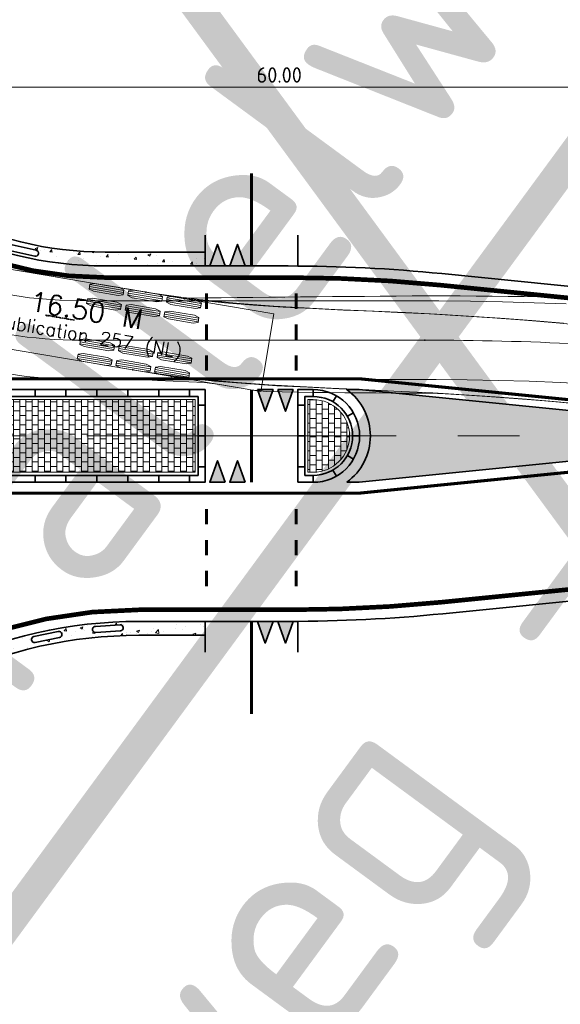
# Model space of a CAD drawing. Header units: metres. Extents: x -699 to 2316, y -1199 to 781.
# Tile 85 of 256: x 1028 to 1046, y -610 to -578. Entities that reach past the tile are written whole.
import ezdxf
from ezdxf.enums import TextEntityAlignment as Align

# ---------------------------------------------------------------- set-up
doc = ezdxf.new("R2010")
doc.units = ezdxf.units.M
doc.header["$PDMODE"] = 1
doc.linetypes.add('AM-AS', pattern=[16, 10, -2, 2, -2])
doc.linetypes.add('VH-RWSBAND', pattern=[24, 10, -2, 2, -2, 2, -2, 2, -2])
for name, color, linetype, lineweight in [('B-WE-AM-AS-G', 10, 'AM-AS', 18), ('N-WE-VH-KANTOPSLUITING_TROTTOIRBAND_RWS-G', 210, 'VH-RWSBAND', 35), ('N-WE-VH-KANTVERHARDING-G', 210, 'Continuous', 35), ('N-WE-VH-STOOTBAND-G', 7, 'Continuous', 35), ('N-WE-VH-VERHARDING_ASFALT_CONSTRUCTIE-A', 252, 'Continuous', 18), ('N-WE-VH-VERHARDING_BETON-G', 252, 'Continuous', 35), ('N-WE-VH-VERHARDING_BETONSTRAATSTEEN-A', 252, 'Continuous', 18), ('N-WE-VW-MARKERING_DWARS_DRIEHOEK_5070-G', 7, 'VW-HAAIETAND70-L-N', 35), ('N-WE-VW-MARKERING_LANGS_STREEP_DOORGETROKKEN_010-G', 7, 'Continuous', 13), ('N-WE-VW-MARKERING_LANGS_STREEP_DOORGETROKKEN_015-G', 7, 'Continuous', 13), ('N-WE-VW-MARKERING_PUNTSTUK-G', 7, 'Continuous', 35), ('X-XX-RC-RIJLIJN', 2, 'Continuous', 5)]:
    doc.layers.add(name, color=color, linetype=linetype, lineweight=lineweight)
doc.layers.add('X-XX-AL-TEKENBLAD_HULPLIJN-G', color=4, linetype='Continuous', lineweight=18, plot=False)
doc.styles.add('NLCS-ISO', font='NLCS-ISO.ttf')
doc.styles.add('NLCS-ISO Standaard', font='NLCS-ISO.ttf')
doc.styles.add('TSText', font='txt.shx')
doc.linetypes.add('VW-HAAIETAND70-L-N', pattern='A,0,-0.5,[149,NLCS.SHX,S=1,R=0,X=-0.625,Y=0],-0.5', length=1)
doc.dimstyles.new('NLCS-M200-T25-Pijl', dxfattribs={"dimtxt": 0.5, "dimasz": 0.375, "dimexe": 0.4, "dimexo": 0.4, "dimgap": 0.14, "dimtad": 1, "dimlfac": -1, "dimzin": 0, "dimdsep": 46, "dimtxsty": 'NLCS-ISO Standaard', "dimblk": 'Pijl', "dimblk1": 'Pijl', "dimblk2": 'Pijl', "dimcen": 2.5, "dimdle": 2, "dimclrd": 256, "dimclre": 256, "dimclrt": 256, "dimadec": 0, "dimazin": 0, "dimtfac": 1, "dimtofl": 0, "dimtmove": 0, "dimatfit": 3, "dimldrblk": 'Pijl', "dimfxl": 1, "dimtolj": 1, "dimtzin": 0, "dimlwd": 18, "dimlwe": 18, "dimarcsym": 0})
pattern_1 = [(230.0000000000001, (-417.2106068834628, -584.3071553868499), (-0.9109233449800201, 0.07969542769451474), [0.09525, -1.04775]), (175.0000000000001, (-417.2106068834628, -584.3071553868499), (0.1762171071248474, -0.9552842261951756), [0.0762, -0.83820292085]), (280.4514447, (-417.2865169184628, -584.3005141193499), (-0.7347062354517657, -0.875588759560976), [0.08095004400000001, -0.890451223]), (226.1842000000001, (-417.2106068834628, -584.5611553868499), (-1.35539520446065, 0.2102116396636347), [0.142875, -1.571625]), (276.6355576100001, (-417.3235563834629, -584.5436378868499), (-1.187020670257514, -1.237130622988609), [0.1214251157, -1.3356780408]), (171.1841511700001, (-417.2106068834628, -584.5611553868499), (-1.187020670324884, -1.237130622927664), [0.11429983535, -1.2572986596]), (201, (-417.3376068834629, -584.4976553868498), (-0.7580719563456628, 0.5113259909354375), [0.09525, -1.04775]), (146, (-417.3376068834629, -584.4976553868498), (-0.3090101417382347, -0.9209398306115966), [0.0762, -0.8382]), (251.4514450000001, (-417.4007795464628, -584.4550448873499), (-1.067082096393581, -0.409613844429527), [0.08095004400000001, -0.8904496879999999]), (217.5000000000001, (-417.2106068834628, -584.3071553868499), (-0.01544301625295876, -0.4227751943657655), [0, -0.82804, 0, -0.8509000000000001, 0, -0.8413750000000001]), (187.5, (-417.2106068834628, -584.3071553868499), (-0.3340983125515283, -0.5009028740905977), [0, -0.48514, 0, -0.80899, 0, -0.320675]), (147.5, (-416.9273968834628, -584.3071553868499), (-0.677952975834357, 0.0286437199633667), [0, -0.3174999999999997, 0, -0.9905999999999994, 0, -1.314449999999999]), (137.5, (-416.8003968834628, -584.3071553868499), (-0.7406459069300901, -0.1271324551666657), [0, -0.41275, 0, -0.65786, 0, -0.93345])]
pattern_2 = [(0, (5.684341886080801e-14, 214.832890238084), (0.2, 0.15), [0.2, -0.2]), (90, (5.684341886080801e-14, 214.832890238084), (-0.2, 1.224606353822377e-17), [])]
pattern_3 = [(0, (-417.2106068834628, -584.3071553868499), (0.2, 0.15), [0.2, -0.2]), (90, (-417.2106068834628, -584.3071553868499), (-0.2, 1.224646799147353e-17), [])]

# ---------------------------------------------------------------- blocks, each defined once
blk = doc.blocks.new('NLCS_Haai70')
at = {"linetype": 'Continuous'}
blk.add_hatch(color=256, dxfattribs=at).paths.add_polyline_path([(-0.25, 0), (0.2499999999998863, 2.273736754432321e-13), (2.842170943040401e-14, -0.7000000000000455)])
blk.add_lwpolyline([(-0.25, 0), (0.2499999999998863, 2.273736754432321e-13), (2.842170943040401e-14, -0.7000000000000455)], close=True, dxfattribs=at)
blk = doc.blocks.new('NLCS_Rotondepoot_7.3_R18_2fo')
at = {"layer": 'N-WE-VH-VERHARDING_ASFALT_CONSTRUCTIE-A'}
h = blk.add_hatch(dxfattribs=at)
h.set_pattern_fill('AR-CONC', color=256, scale=0.005, angle=180, style=0)
h.set_pattern_definition(pattern_1)
edge = h.paths.add_edge_path()
edge.add_arc((1.138005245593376e-10, -1.101625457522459e-10), 18.00000000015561, 135.0000000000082, 140.4788036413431, ccw=False)
edge.add_line((-12.72792206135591, 12.72792206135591), (-13.04612011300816, 13.0461201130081))
edge.add_arc((-1.135163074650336e-10, -9.163159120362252e-11), 18.45000000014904, 134.9999999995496, 140.4788036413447)
edge.add_arc((-25.45584412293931, 21.00000000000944), 14.55000000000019, 270, 320.4788036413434, ccw=False)
edge.add_line((-25.45584412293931, 6.450000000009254), (-27.60000000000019, 6.450000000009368))
edge.add_line((-27.60000000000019, 6.450000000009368), (-27.60000000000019, 5.999999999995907))
edge.add_line((-27.60000000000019, 5.999999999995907), (-25.45584412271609, 5.999999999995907))
edge.add_arc((-25.45584412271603, 20.99999999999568), 14.99999999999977, 269.9999999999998, 320.478803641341)
edge = h.paths.add_edge_path(flags=16)
edge.add_line((-24.86244373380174, 6.30653628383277), (-24.06426918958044, 6.360549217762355))
edge.add_arc((-24.05751757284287, 6.260777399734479), 0.1000000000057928, -86.12866354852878, 93.87133645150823, ccw=False)
edge.add_line((-24.05076595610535, 6.16100558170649), (-24.84894050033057, 6.106992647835))
edge.add_arc((-24.85569211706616, 6.206764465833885), 0.09999999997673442, 93.87133645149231, 273.87133645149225, ccw=False)
edge = h.paths.add_edge_path(flags=16)
edge.add_line((-22.88828831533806, 6.520440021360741), (-22.10466747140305, 6.681493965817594))
edge.add_arc((-22.08453572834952, 6.583541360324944), 0.1000000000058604, -78.38599064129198, 101.614009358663, ccw=False)
edge.add_line((-22.06440398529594, 6.485588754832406), (-22.84802482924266, 6.32453481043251))
edge.add_arc((-22.86815657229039, 6.422487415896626), 0.09999999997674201, 101.61400935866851, 281.61400935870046, ccw=False)
edge = h.paths.add_edge_path(flags=16)
edge.add_line((-20.96094901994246, 6.998360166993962), (-20.20617020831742, 7.263518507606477))
edge.add_arc((-20.17302541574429, 7.169171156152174), 0.1000000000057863, -70.6433177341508, 109.35668226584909, ccw=False)
edge.add_line((-20.13988062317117, 7.074823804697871), (-20.89465943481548, 6.809665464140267))
edge.add_arc((-20.927804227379, 6.904012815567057), 0.09999999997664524, 109.3566822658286, 289.35668226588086, ccw=False)
edge = h.paths.add_edge_path(flags=16)
edge.add_line((-19.11556843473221, 7.731582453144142), (-18.4033940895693, 8.096010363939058))
edge.add_arc((-18.35784060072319, 8.006988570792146), 0.1000000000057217, -62.90064482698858, 117.09935517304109, ccw=False)
edge.add_line((-18.31228711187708, 7.91796677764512), (-19.02446145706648, 7.553538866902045))
edge.add_arc((-19.07001494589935, 7.642560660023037), 0.09999999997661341, 117.0993551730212, 297.099355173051, ccw=False)
edge = h.paths.add_edge_path(flags=16)
edge.add_line((-17.38579473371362, 8.706737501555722), (-16.72921045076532, 9.163790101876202))
edge.add_arc((-16.67207887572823, 9.081717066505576), 0.1000000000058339, -55.15797191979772, 124.8420280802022, ccw=False)
edge.add_line((-16.61494730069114, 8.999644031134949), (-17.27153158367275, 8.542591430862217))
edge.add_arc((-17.32866315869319, 8.62466446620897), 0.09999999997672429, 124.84202808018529, 304.8420280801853, ccw=False)
h = blk.add_hatch(dxfattribs=at)
h.set_pattern_fill('AR-CONC', color=256, scale=0.005, angle=180, style=0)
h.set_pattern_definition(pattern_1)
edge = h.paths.add_edge_path()
edge.add_line((-24.36698586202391, -5.500000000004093), (-27.60000000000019, -5.500000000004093))
edge.add_line((-27.60000000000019, -5.500000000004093), (-27.60000000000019, -5.950000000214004))
edge.add_line((-27.60000000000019, -5.950000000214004), (-24.36698586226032, -5.950000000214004))
edge.add_arc((-24.36698586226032, -17.50000000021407), 11.55000000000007, 35.68533471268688, 90, ccw=False)
edge.add_arc((-1.19030119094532e-10, -1.069793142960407e-10), 18.45000000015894, 215.685334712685, 225.0000000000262)
edge.add_line((-13.04612011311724, -13.04612011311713), (-12.72792206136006, -12.72792206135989))
edge.add_arc((1.134594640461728e-10, 1.016360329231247e-10), 18.00000000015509, 215.6853347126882, 224.999999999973, ccw=False)
edge.add_arc((-24.36698586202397, -17.50000000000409), 12, 35.68533471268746, 89.99999999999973)
edge = h.paths.add_edge_path(flags=16)
edge.add_line((-22.09031901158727, -5.812964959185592), (-21.31066153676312, -5.992225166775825))
edge.add_arc((-21.33306906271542, -6.089682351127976), 0.1000000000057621, -102.94850606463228, 77.05149393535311, ccw=False)
edge.add_line((-21.35547658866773, -6.187139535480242), (-22.13513406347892, -6.007879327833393))
edge.add_arc((-22.11272653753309, -5.91042214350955), 0.09999999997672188, 77.05149393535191, 257.0514939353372, ccw=False)
edge = h.paths.add_edge_path(flags=16)
edge.add_line((-20.15155924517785, -6.364463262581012), (-19.41331156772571, -6.67266833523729))
edge.add_arc((-19.45183720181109, -6.764949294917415), 0.1000000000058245, -112.6596551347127, 67.3403448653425, ccw=False)
edge.add_line((-19.49036283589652, -6.857230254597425), (-20.2286105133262, -6.549025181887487))
edge.add_arc((-20.19008487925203, -6.456744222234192), 0.09999999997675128, 67.34034486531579, 247.3403448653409, ccw=False)
edge = h.paths.add_edge_path(flags=16)
edge.add_line((-18.33360800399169, -7.235091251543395), (-17.65792732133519, -7.66340844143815))
edge.add_arc((-17.71146697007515, -7.747868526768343), 0.1000000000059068, -122.3708042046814, 57.629195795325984, ccw=False)
edge.add_line((-17.76500661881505, -7.832328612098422), (-18.44068730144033, -7.40401142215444))
edge.add_arc((-18.38714765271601, -7.319551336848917), 0.09999999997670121, 57.6291957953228, 237.6291957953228, ccw=False)
edge = h.paths.add_edge_path(flags=16)
edge.add_line((-16.68856535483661, -8.399897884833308), (-16.09481577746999, -8.936052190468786))
edge.add_arc((-16.16183506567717, -9.010270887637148), 0.1000000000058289, -132.0819532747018, 47.91804672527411, ccw=False)
edge.add_line((-16.22885435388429, -9.08448958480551), (-16.82260393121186, -8.548335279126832))
edge.add_arc((-16.75558464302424, -8.47411658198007), 0.09999999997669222, 47.918046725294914, 227.9180467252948, ccw=False)
at = {"layer": 'N-WE-VH-VERHARDING_BETONSTRAATSTEEN-A'}
h = blk.add_hatch(dxfattribs=at)
h.set_pattern_fill('VB-KLINKERVERHARDING', color=256, scale=0.2, style=0, pattern_type=2)
h.set_pattern_definition(pattern_2)
edge = h.paths.add_edge_path()
edge.add_line((-30.9249999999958, 1.175000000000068), (-31.09999999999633, 1.175000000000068))
edge.add_arc((-31.09999999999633, 5.684341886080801e-14), 1.175000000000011, 90, 270)
edge.add_line((-31.09999999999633, -1.174999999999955), (-30.9249999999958, -1.174999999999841))
edge.add_line((-30.9249999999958, -1.174999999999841), (-30.9249999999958, 1.175000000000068))
h = blk.add_hatch(dxfattribs=at)
h.set_pattern_fill('VB-KLINKERVERHARDING', color=256, scale=0.2, style=0, pattern_type=2)
h.set_pattern_definition(pattern_2)
edge = h.paths.add_edge_path()
edge.add_line((-30.9249999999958, 1.175000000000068), (-31.09999999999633, 1.175000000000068))
edge.add_arc((-31.09999999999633, 5.684341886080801e-14), 1.175000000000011, 90, 270)
edge.add_line((-31.09999999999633, -1.174999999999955), (-30.9249999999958, -1.174999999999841))
edge.add_line((-30.9249999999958, -1.174999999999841), (-30.9249999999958, 1.175000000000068))
h = blk.add_hatch(dxfattribs=at)
h.set_pattern_fill('VB-KLINKERVERHARDING', color=256, scale=0.2, style=0, pattern_type=2)
h.set_pattern_definition(pattern_3)
edge = h.paths.add_edge_path()
edge.add_line((-27.27499999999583, 1.174999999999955), (-27.2749999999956, -1.174999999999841))
edge.add_line((-27.2749999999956, -1.174999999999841), (-20.09999999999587, -1.174999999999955))
edge.add_arc((-20.09999999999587, 1.13686837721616e-13), 1.175000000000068, 270, 450)
edge.add_line((-20.09999999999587, 1.175000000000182), (-27.27499999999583, 1.174999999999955))
h = blk.add_hatch(dxfattribs=at)
h.set_pattern_fill('VB-KLINKERVERHARDING', color=256, scale=0.2, style=0, pattern_type=2)
h.set_pattern_definition(pattern_3)
edge = h.paths.add_edge_path()
edge.add_line((-27.27499999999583, 1.174999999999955), (-27.2749999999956, -1.174999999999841))
edge.add_line((-27.2749999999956, -1.174999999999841), (-20.09999999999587, -1.174999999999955))
edge.add_arc((-20.09999999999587, 1.13686837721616e-13), 1.175000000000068, 270, 450)
edge.add_line((-20.09999999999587, 1.175000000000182), (-27.27499999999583, 1.174999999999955))
at = {"layer": 'N-WE-VW-MARKERING_PUNTSTUK-G'}
h = blk.add_hatch(color=256, dxfattribs=at)
edge = h.paths.add_edge_path()
edge.add_line((-32.18282039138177, 1.500000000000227), (-32.58254353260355, 1.500000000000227))
edge.add_line((-32.58254353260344, 1.500000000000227), (-47.58254353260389, 0))
edge.add_line((-47.58254353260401, 0), (-32.58254353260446, -1.499999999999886))
edge.add_line((-32.58254353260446, -1.5), (-32.18282039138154, -1.5))
edge.add_arc((-31.09999999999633, 2.273736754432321e-13), 1.849999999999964, 125.8247743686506, 234.1752256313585, ccw=False)
at = {"layer": 'B-WE-AM-AS-G'}
blk.add_lwpolyline([(-97.77888202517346, 0), (0, 0)], dxfattribs=at)
at = {"layer": 'N-WE-VH-KANTOPSLUITING_TROTTOIRBAND_RWS-G'}
for p, q in [((-31.10000000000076, 1.274999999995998), (-31.10000000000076, 1.499999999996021)), ((-27.10000000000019, 1.274999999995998), (-27.10000000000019, 1.499999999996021)), ((-26.10000000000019, 1.274999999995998), (-26.10000000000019, 1.499999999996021)), ((-25.10000000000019, 1.274999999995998), (-25.10000000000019, 1.499999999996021)), ((-24.10000000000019, 1.274999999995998), (-24.10000000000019, 1.499999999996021)), ((-23.10000000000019, 1.274999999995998), (-23.10000000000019, 1.499999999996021)), ((-22.10000000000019, 1.274999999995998), (-22.10000000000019, 1.499999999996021)), ((-30.60000000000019, 0.999999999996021), (-30.82500000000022, 0.999999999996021)), ((-27.60000000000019, 0.999999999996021), (-27.37500000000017, 0.999999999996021)), ((-30.60000000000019, -4.206412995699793e-12), (-30.82500000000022, -4.206412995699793e-12)), ((-27.60000000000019, -4.206412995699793e-12), (-27.37500000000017, -4.206412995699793e-12)), ((-30.60000000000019, -1.000000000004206), (-30.82500000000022, -1.000000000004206)), ((-27.60000000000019, -1.000000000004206), (-27.37500000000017, -1.000000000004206)), ((-31.10000000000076, -1.500000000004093), (-31.10000000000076, -1.27500000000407)), ((-27.10000000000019, -1.500000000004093), (-27.10000000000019, -1.27500000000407)), ((-26.10000000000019, -1.500000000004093), (-26.10000000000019, -1.27500000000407)), ((-25.10000000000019, -1.500000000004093), (-25.10000000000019, -1.27500000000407)), ((-24.10000000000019, -1.500000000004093), (-24.10000000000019, -1.27500000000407)), ((-23.10000000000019, -1.500000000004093), (-23.10000000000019, -1.27500000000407)), ((-22.10000000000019, -1.500000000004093), (-22.10000000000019, -1.27500000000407))]:
    blk.add_line(p, q, dxfattribs=at)
at = {"layer": 'N-WE-VH-KANTVERHARDING-G'}
for points in [[(-12.72792206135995, 12.72792206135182, 0.02391034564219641), (-13.88500588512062, 11.45454545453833, -0.2238875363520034), (-25.45584412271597, 5.999999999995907), (-30.31320277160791, 5.999999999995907, 0.02492232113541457), (-35.28838872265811, 5.751859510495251), (-46.38136424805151, 4.642561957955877, -0.02492232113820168), (-66.28210805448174, 3.649999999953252), (-97.7788820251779, 3.65000000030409)], [(-12.72792206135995, -12.72792206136, -0.04066528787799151), (-14.62019151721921, -10.49999999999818, 0.2415313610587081), (-24.3669858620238, -5.500000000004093), (-30.2882649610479, -5.500000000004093, -0.02492232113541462), (-35.26345091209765, -5.25185951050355), (-41.35642643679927, -4.642561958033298, 0.02492232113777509), (-61.25717024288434, -3.650000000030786), (-97.7788820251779, -3.650000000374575)]]:
    blk.add_lwpolyline(points, format="xyb", dxfattribs=at)
for points in [[(-30.60000000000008, 5.999999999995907), (-30.60000000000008, 6.999999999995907)], [(-27.60000000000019, 5.999999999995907), (-27.60000000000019, 6.999999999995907)], [(-30.60000000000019, -5.500000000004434), (-30.60000000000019, -6.500000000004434)], [(-27.60000000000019, -5.500000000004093), (-27.60000000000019, -6.500000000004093)]]:
    blk.add_lwpolyline(points, dxfattribs=at)
for points in [[(-30.60000000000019, 1.499999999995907), (-31.10000000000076, 1.499999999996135, 0.9999999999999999), (-31.10000000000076, -1.500000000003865), (-30.60000000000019, -1.500000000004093)], [(-30.82500000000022, 1.274999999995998), (-31.10000000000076, 1.274999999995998, 1), (-31.10000000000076, -1.275000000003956), (-30.82500000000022, -1.275000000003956)], [(-20.10000000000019, -1.500000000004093, 0.9999999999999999), (-20.10000000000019, 1.499999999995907), (-27.60000000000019, 1.499999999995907), (-27.60000000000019, -1.500000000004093)], [(-27.37500000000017, 1.274999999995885), (-27.37500000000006, -1.275000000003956), (-20.10000000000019, -1.27500000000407, 0.9999999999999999), (-20.10000000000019, 1.274999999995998)]]:
    blk.add_lwpolyline(points, format="xyb", close=True, dxfattribs=at)
at = {"layer": 'N-WE-VH-KANTVERHARDING-G', "flags": 128}
for points in [[(-31.73692176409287, 1.104516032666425), (-31.84931972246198, 1.299430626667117)], [(-31.10000000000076, 1.274999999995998), (-31.10000000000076, 1.499999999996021)], [(-27.10000000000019, 1.274999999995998), (-27.10000000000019, 1.499999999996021)], [(-26.10000000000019, 1.274999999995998), (-26.10000000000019, 1.499999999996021)], [(-25.10000000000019, 1.274999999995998), (-25.10000000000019, 1.499999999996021)], [(-24.10000000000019, 1.274999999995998), (-24.10000000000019, 1.499999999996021)], [(-23.10000000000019, 1.274999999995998), (-23.10000000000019, 1.499999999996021)], [(-22.10000000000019, 1.274999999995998), (-22.10000000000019, 1.499999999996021)], [(-30.60000000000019, 0.999999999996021), (-30.82500000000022, 0.999999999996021)], [(-27.60000000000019, 0.999999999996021), (-27.37500000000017, 0.999999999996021)], [(-32.20451603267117, 0.6369217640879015), (-32.39943062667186, 0.7493197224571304)], [(-32.37500000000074, -4.092726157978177e-12), (-32.60000000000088, -4.092726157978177e-12)], [(-30.60000000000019, -4.206412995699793e-12), (-30.82500000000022, -4.206412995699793e-12)], [(-27.60000000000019, -4.206412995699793e-12), (-27.37500000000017, -4.206412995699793e-12)], [(-32.20451603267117, -0.6369217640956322), (-32.39943062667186, -0.7493197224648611)], [(-31.73692176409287, -1.104516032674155), (-31.84931972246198, -1.299430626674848)], [(-30.60000000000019, -1.000000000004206), (-30.82500000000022, -1.000000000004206)], [(-27.60000000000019, -1.000000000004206), (-27.37500000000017, -1.000000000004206)], [(-31.10000000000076, -1.500000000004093), (-31.10000000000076, -1.27500000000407)], [(-27.10000000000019, -1.500000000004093), (-27.10000000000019, -1.27500000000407)], [(-26.10000000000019, -1.500000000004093), (-26.10000000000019, -1.27500000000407)], [(-25.10000000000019, -1.500000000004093), (-25.10000000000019, -1.27500000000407)], [(-24.10000000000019, -1.500000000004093), (-24.10000000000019, -1.27500000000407)], [(-23.10000000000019, -1.500000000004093), (-23.10000000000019, -1.27500000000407)], [(-22.10000000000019, -1.500000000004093), (-22.10000000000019, -1.27500000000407)]]:
    blk.add_lwpolyline(points, dxfattribs=at)
at = {"layer": 'N-WE-VH-STOOTBAND-G', "flags": 128}
for points in [[(-22.88828831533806, 6.520440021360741), (-22.10466747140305, 6.681493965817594, -1), (-22.06440398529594, 6.485588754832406), (-22.84802482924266, 6.32453481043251, -1)], [(-24.86244373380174, 6.30653628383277), (-24.06426918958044, 6.360549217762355, -1), (-24.05076595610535, 6.16100558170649), (-24.84894050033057, 6.106992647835, -1)], [(-22.09031901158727, -5.812964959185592), (-21.31066153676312, -5.992225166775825, -1), (-21.35547658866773, -6.187139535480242), (-22.13513406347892, -6.007879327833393, -1)]]:
    blk.add_lwpolyline(points, format="xyb", close=True, dxfattribs=at)
at = {"layer": 'N-WE-VH-VERHARDING_BETON-G'}
blk.add_line((-25.45584412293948, 6.450000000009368), (-27.60000000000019, 6.450000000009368), dxfattribs=at)
for points in [[(-25.45584412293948, 6.450000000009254, 0.2238875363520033), (-14.23213103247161, 11.74090909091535, -0.02391034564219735), (-13.04612011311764, 13.04612011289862)], [(-13.04612011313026, -13.04612011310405, -0.04066528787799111), (-14.98569630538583, -10.76250000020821, 0.2415313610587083), (-24.36698586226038, -5.950000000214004), (-27.60000000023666, -5.950000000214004)]]:
    blk.add_lwpolyline(points, format="xyb", dxfattribs=at)
at = {"layer": 'N-WE-VH-VERHARDING_BETONSTRAATSTEEN-A'}
for points in [[(-30.9249999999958, 1.175000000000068), (-31.09999999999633, 1.175000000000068, 1), (-31.09999999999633, -1.174999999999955), (-30.9249999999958, -1.174999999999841)], [(-30.9249999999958, 1.175000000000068), (-31.09999999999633, 1.175000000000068, 1), (-31.09999999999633, -1.174999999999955), (-30.9249999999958, -1.174999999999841)], [(-27.27499999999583, 1.174999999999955), (-27.2749999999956, -1.174999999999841), (-20.09999999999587, -1.174999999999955, 1), (-20.09999999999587, 1.175000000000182)], [(-27.27499999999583, 1.174999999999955), (-27.2749999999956, -1.174999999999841), (-20.09999999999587, -1.174999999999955, 1), (-20.09999999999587, 1.175000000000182)]]:
    blk.add_lwpolyline(points, format="xyb", close=True, dxfattribs=at)
at = {"layer": 'N-WE-VW-MARKERING_LANGS_STREEP_DOORGETROKKEN_010-G', "const_width": 0.1}
for points in [[(-29.09999999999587, 9), (-29.09999999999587, 6)], [(-30.54999999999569, 4.862216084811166), (-30.54999999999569, 4.362216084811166)], [(-27.6499999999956, 4.86221608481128), (-27.6499999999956, 4.36221608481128)], [(-30.54999999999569, 3.862216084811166), (-30.54999999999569, 3.362216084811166)], [(-27.6499999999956, 3.86221608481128), (-27.6499999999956, 3.36221608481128)], [(-30.54999999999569, 2.862216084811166), (-30.54999999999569, 2.362216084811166)], [(-27.6499999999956, 2.86221608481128), (-27.6499999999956, 2.36221608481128)], [(-29.09999999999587, 1.5), (-29.09999999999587, -1.5)], [(-49.59999999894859, -0.1500000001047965), (-32.59999999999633, -1.849999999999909)], [(-30.54999999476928, -2.112153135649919), (-30.54999999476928, -2.612153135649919)], [(-27.64999999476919, -2.112153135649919), (-27.64999999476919, -2.612153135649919)], [(-30.54999999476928, -3.112153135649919), (-30.54999999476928, -3.612153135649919)], [(-27.64999999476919, -3.112153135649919), (-27.64999999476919, -3.612153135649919)], [(-30.54999999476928, -4.112153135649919), (-30.54999999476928, -4.612153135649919)], [(-27.64999999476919, -4.112153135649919), (-27.64999999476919, -4.612153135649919)], [(-29.09999999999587, -5.5), (-29.09999999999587, -8.5)]]:
    blk.add_lwpolyline(points, dxfattribs=at)
blk.add_lwpolyline([(-32.59999999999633, -1.849999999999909), (-17.55277755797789, -1.850000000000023, -0.05255267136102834), (-17.55277755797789, 1.850000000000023), (-32.59999999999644, 1.850000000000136), (-49.59999999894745, 0.1500000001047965)], format="xyb", dxfattribs=at)
at = {"layer": 'N-WE-VW-MARKERING_LANGS_STREEP_DOORGETROKKEN_015-G', "const_width": 0.15}
for points in [[(-12.46275701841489, 12.46275701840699, 0.02391034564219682), (-13.59573492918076, 11.21590909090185, -0.223887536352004), (-25.45584412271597, 5.624999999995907), (-30.31320277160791, 5.624999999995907, 0.02492232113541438), (-35.2510748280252, 5.378720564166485), (-48.86266088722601, 4.017561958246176, -0.02492232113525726), (-68.76340469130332, 3.025000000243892), (-71.76340469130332, 3.025000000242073)], [(-12.46275701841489, -12.46275701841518, -0.04066528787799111), (-14.31560419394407, -10.28124999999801, 0.2415313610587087), (-24.3669858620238, -5.125000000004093), (-30.2882649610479, -5.125000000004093, -0.02492232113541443), (-35.22613701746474, -4.878720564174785), (-43.8377230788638, -4.017561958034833, 0.02492232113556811), (-63.73846688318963, -3.025000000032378), (-71.76340469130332, -3.025000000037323)]]:
    blk.add_lwpolyline(points, format="xyb", dxfattribs=at)
at = {"layer": 'N-WE-VW-MARKERING_PUNTSTUK-G'}
blk.add_lwpolyline([(-32.18282039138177, 1.500000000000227), (-32.58254353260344, 1.500000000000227), (-47.58254353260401, 0), (-32.58254353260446, -1.5), (-32.18282039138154, -1.5, -0.5114530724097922)], format="xyb", close=True, dxfattribs=at)
at = {"layer": 'N-WE-VW-MARKERING_DWARS_DRIEHOEK_5070-G', "rotation": 180}
for p in [(-30.1999999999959, 6.000000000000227), (-29.5499999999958, 6), (-30.1999999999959, -1.499999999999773), (-29.5499999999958, -1.5)]:
    blk.add_blockref('NLCS_Haai70', p, dxfattribs=at)
at = {"layer": 'N-WE-VW-MARKERING_DWARS_DRIEHOEK_5070-G'}
for p in [(-28.64999999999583, 1.5), (-27.99999999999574, 1.499999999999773), (-28.64999999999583, -5.5), (-27.99999999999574, -5.500000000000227)]:
    blk.add_blockref('NLCS_Haai70', p, dxfattribs=at)
blk = doc.blocks.new('*U1035')
at = {"layer": 'X-XX-RC-RIJLIJN', "color": 5, "linetype": 'Continuous', "ltscale": 1.524}
blk.add_circle((0, 0), 0.0127, dxfattribs=at)
blk = doc.blocks.new('*U1037')
at = {"layer": 'X-XX-RC-RIJLIJN', "color": 5, "linetype": 'Continuous', "ltscale": 1.524}
blk.add_circle((0, 0), 0.0127, dxfattribs=at)
blk = doc.blocks.new('*U1039')
at = {"layer": 'X-XX-RC-RIJLIJN', "color": 5, "linetype": 'Continuous', "ltscale": 1.524}
blk.add_circle((0, 0), 0.0127, dxfattribs=at)
blk = doc.blocks.new('*U1041')
at = {"layer": 'X-XX-RC-RIJLIJN', "color": 5, "linetype": 'Continuous', "ltscale": 1.524}
blk.add_circle((0, 0), 0.0127, dxfattribs=at)
blk = doc.blocks.new('*U1055')
at = {"layer": 'X-XX-RC-RIJLIJN', "color": 2, "linetype": 'Continuous', "ltscale": 1.524}
for p, q in [((-10.111, 1.211250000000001), (-11.229, 1.211250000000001)), ((-10.111, 1.147500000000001), (-11.229, 1.147500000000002)), ((-10.111, 1.083750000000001), (-11.229, 1.083750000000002)), ((-8.841000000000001, 1.211250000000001), (-9.959000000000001, 1.211250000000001)), ((-8.841000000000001, 1.147500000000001), (-9.959000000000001, 1.147500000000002)), ((-8.841000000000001, 1.083750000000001), (-9.959000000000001, 1.083750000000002)), ((-7.571000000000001, 1.211250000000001), (-8.689, 1.211250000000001)), ((-7.571000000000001, 1.147500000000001), (-8.689, 1.147500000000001)), ((-7.571000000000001, 1.083750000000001), (-8.689, 1.083750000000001)), ((-10.111, 0.7322500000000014), (-11.229, 0.7322500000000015)), ((-10.111, 0.6685000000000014), (-11.229, 0.6685000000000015)), ((-8.841000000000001, 0.7322500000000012), (-9.959000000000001, 0.7322500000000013)), ((-8.841000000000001, 0.6685000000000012), (-9.959000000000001, 0.6685000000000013)), ((-7.571000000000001, 0.732250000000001), (-8.689, 0.7322500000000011)), ((-7.571000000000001, 0.668500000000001), (-8.689, 0.6685000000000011)), ((-10.111, 0.6047500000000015), (-11.229, 0.6047500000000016)), ((-8.841000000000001, 0.6047500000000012), (-9.959000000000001, 0.6047500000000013)), ((-7.571000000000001, 0.604750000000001), (-8.689, 0.6047500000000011)), ((-10.111, -0.6047499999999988), (-11.229, -0.6047499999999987)), ((-8.841000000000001, -0.604749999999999), (-9.959000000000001, -0.6047499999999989)), ((-7.571000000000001, -0.604749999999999), (-8.689, -0.6047499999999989)), ((-10.111, -0.6684999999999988), (-11.229, -0.6684999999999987)), ((-10.111, -0.7322499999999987), (-11.229, -0.7322499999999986)), ((-8.841000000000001, -0.668499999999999), (-9.959000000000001, -0.6684999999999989)), ((-8.841000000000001, -0.732249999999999), (-9.959000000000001, -0.7322499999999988)), ((-7.571000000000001, -0.668499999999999), (-8.689, -0.6684999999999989)), ((-7.571000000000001, -0.732249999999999), (-8.689, -0.7322499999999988)), ((-10.111, -1.083749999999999), (-11.229, -1.083749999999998)), ((-10.111, -1.147499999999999), (-11.229, -1.147499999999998)), ((-10.111, -1.211249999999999), (-11.229, -1.211249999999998)), ((-8.841000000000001, -1.083749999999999), (-9.959000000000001, -1.083749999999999)), ((-8.841000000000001, -1.147499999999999), (-9.959000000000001, -1.147499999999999)), ((-8.841000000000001, -1.211249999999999), (-9.959000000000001, -1.211249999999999)), ((-7.571000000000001, -1.083749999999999), (-8.689, -1.083749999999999)), ((-7.571000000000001, -1.147499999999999), (-8.689, -1.147499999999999)), ((-7.571000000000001, -1.211249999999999), (-8.689, -1.211249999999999))]:
    blk.add_line(p, q, dxfattribs=at)
at = {"layer": 'X-XX-RC-RIJLIJN', "color": 7, "linetype": 'Continuous', "lineweight": 0, "ltscale": 1.524}
blk.add_lwpolyline([(7.807123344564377e-17, 1.275), (-13.6, 1.275000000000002), (-13.6, -1.274999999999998), (0, -1.274999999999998), (7.807123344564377e-17, 1.275), (7.807123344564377e-17, 1.275)], close=True, dxfattribs=at)
at = {"layer": 'X-XX-RC-RIJLIJN', "color": 7, "linetype": 'Continuous', "ltscale": 1.524, "flags": 128}
for points in [[(-10.111, 1.227060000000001), (-10.111, 1.067940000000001), (-10.26752, 1.020000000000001), (-11.07248, 1.020000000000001), (-11.229, 1.067940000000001), (-11.229, 1.227060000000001), (-11.07248, 1.275000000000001), (-10.26752, 1.275000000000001)], [(-8.841000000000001, 1.227060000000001), (-8.841000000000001, 1.067940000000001), (-8.99752, 1.020000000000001), (-9.802480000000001, 1.020000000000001), (-9.959, 1.067940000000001), (-9.959, 1.227060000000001), (-9.802480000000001, 1.275000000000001), (-8.99752, 1.275000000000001)], [(-7.571000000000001, 1.227060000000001), (-7.571000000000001, 1.067940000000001), (-7.727520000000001, 1.020000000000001), (-8.532480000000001, 1.020000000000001), (-8.689, 1.067940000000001), (-8.689, 1.227060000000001), (-8.532480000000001, 1.275000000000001), (-7.727520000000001, 1.275000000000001)], [(-10.111, 0.7480600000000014), (-10.111, 0.5889400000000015), (-10.26752, 0.5410000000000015), (-11.07248, 0.5410000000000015), (-11.229, 0.5889400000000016), (-11.229, 0.7480600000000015), (-11.07248, 0.7960000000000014), (-10.26752, 0.7960000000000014)], [(-8.841000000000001, 0.7480600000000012), (-8.841000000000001, 0.5889400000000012), (-8.99752, 0.5410000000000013), (-9.802480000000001, 0.5410000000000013), (-9.959, 0.5889400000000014), (-9.959, 0.7480600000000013), (-9.802480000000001, 0.7960000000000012), (-8.99752, 0.7960000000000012)], [(-7.571000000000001, 0.748060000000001), (-7.571000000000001, 0.588940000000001), (-7.727520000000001, 0.541000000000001), (-8.532480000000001, 0.541000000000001), (-8.689, 0.5889400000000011), (-8.689, 0.7480600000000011), (-8.532480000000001, 0.7960000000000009), (-7.727520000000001, 0.7960000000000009)], [(-10.111, -0.5889399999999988), (-10.111, -0.7480599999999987), (-10.26752, -0.7959999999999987), (-11.07248, -0.7959999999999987), (-11.229, -0.7480599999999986), (-11.229, -0.5889399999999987), (-11.07248, -0.5409999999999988), (-10.26752, -0.5409999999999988)], [(-8.841000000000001, -0.588939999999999), (-8.841000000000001, -0.748059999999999), (-8.99752, -0.7959999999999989), (-9.802480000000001, -0.7959999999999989), (-9.959, -0.7480599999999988), (-9.959, -0.5889399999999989), (-9.802480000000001, -0.540999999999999), (-8.99752, -0.540999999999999)], [(-7.571000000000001, -0.588939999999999), (-7.571000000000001, -0.748059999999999), (-7.727520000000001, -0.7959999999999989), (-8.532480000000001, -0.7959999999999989), (-8.689, -0.7480599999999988), (-8.689, -0.5889399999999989), (-8.532480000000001, -0.540999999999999), (-7.727520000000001, -0.540999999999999)], [(-10.111, -1.067939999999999), (-10.111, -1.227059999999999), (-10.26752, -1.274999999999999), (-11.07248, -1.274999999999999), (-11.229, -1.227059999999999), (-11.229, -1.067939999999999), (-11.07248, -1.019999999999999), (-10.26752, -1.019999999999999)], [(-8.841000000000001, -1.067939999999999), (-8.841000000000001, -1.227059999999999), (-8.99752, -1.274999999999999), (-9.802480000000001, -1.274999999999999), (-9.959, -1.227059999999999), (-9.959, -1.067939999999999), (-9.802480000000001, -1.019999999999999), (-8.99752, -1.019999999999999)], [(-7.571000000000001, -1.067939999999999), (-7.571000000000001, -1.227059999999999), (-7.727520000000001, -1.274999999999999), (-8.532480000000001, -1.274999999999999), (-8.689, -1.227059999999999), (-8.689, -1.067939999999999), (-8.532480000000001, -1.019999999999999), (-7.727520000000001, -1.019999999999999)]]:
    blk.add_lwpolyline(points, close=True, dxfattribs=at)
at = {"layer": 'X-XX-RC-RIJLIJN', "color": 7, "linetype": 'Continuous', "ltscale": 1.524}
blk.add_circle((-1.6, 0), 0.102, dxfattribs=at)
blk = doc.blocks.new('*U1056')
at = {"layer": 'X-XX-RC-RIJLIJN', "color": 2, "linetype": 'Continuous', "ltscale": 1.524}
for p, q in [((-4.541, 1.211250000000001), (-5.659000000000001, 1.211250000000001)), ((-4.541, 1.147500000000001), (-5.659000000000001, 1.147500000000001)), ((-4.541, 1.083750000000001), (-5.659000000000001, 1.083750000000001)), ((-4.541, 0.7322500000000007), (-5.659000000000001, 0.7322500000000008)), ((-4.541, 0.6685000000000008), (-5.659000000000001, 0.6685000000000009)), ((-4.541, 0.6047500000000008), (-5.659000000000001, 0.6047500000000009)), ((-4.541, -0.6047499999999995), (-5.659000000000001, -0.6047499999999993)), ((-4.541, -0.6684999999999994), (-5.659000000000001, -0.6684999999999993)), ((-4.541, -0.7322499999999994), (-5.659000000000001, -0.7322499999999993)), ((-4.541, -1.08375), (-5.659000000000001, -1.083749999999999)), ((-4.541, -1.1475), (-5.659000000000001, -1.147499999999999)), ((-4.541, -1.211249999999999), (-5.659000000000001, -1.211249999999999))]:
    blk.add_line(p, q, dxfattribs=at)
at = {"layer": 'X-XX-RC-RIJLIJN', "color": 7, "linetype": 'Continuous', "ltscale": 1.524}
blk.add_line((-4.757588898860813, 0.2575888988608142), (-4.757588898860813, -0.2575888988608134), dxfattribs=at)
at = {"layer": 'X-XX-RC-RIJLIJN', "color": 7, "linetype": 'Continuous', "ltscale": 1.524, "flags": 128}
for points in [[(-4.541, 1.227060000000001), (-4.541, 1.067940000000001), (-4.697520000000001, 1.020000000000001), (-5.50248, 1.020000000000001), (-5.659000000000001, 1.067940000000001), (-5.659000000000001, 1.227060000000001), (-5.50248, 1.275000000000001), (-4.697520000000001, 1.275000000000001)], [(-4.541, 0.7480600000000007), (-4.541, 0.5889400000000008), (-4.697520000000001, 0.5410000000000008), (-5.50248, 0.5410000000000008), (-5.659000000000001, 0.5889400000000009), (-5.659000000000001, 0.7480600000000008), (-5.50248, 0.7960000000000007), (-4.697520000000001, 0.7960000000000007)], [(-4.541, -0.5889399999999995), (-4.541, -0.7480599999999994), (-4.697520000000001, -0.7959999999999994), (-5.50248, -0.7959999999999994), (-5.659000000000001, -0.7480599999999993), (-5.659000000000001, -0.5889399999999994), (-5.50248, -0.5409999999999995), (-4.697520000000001, -0.5409999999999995)], [(-4.541, -1.067939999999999), (-4.541, -1.22706), (-4.697520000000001, -1.274999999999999), (-5.50248, -1.274999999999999), (-5.659000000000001, -1.22706), (-5.659000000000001, -1.067939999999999), (-5.50248, -1.02), (-4.697520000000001, -1.02)]]:
    blk.add_lwpolyline(points, close=True, dxfattribs=at)
at = {"layer": 'X-XX-RC-RIJLIJN', "color": 7, "linetype": 'Continuous', "lineweight": 0, "ltscale": 1.524}
blk.add_lwpolyline([(7.807123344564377e-17, 1.275), (-2, 1.275), (-2, 0.5610000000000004), (-5.100000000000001, 0.5610000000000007), (-5.100000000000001, -0.5609999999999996), (-2, -0.5609999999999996), (-2, -1.274999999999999), (0, -1.274999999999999), (7.807123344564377e-17, 1.275), (7.807123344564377e-17, 1.275)], close=True, dxfattribs=at)
at = {"layer": 'X-XX-RC-RIJLIJN', "color": 7, "linetype": 'Continuous', "ltscale": 1.524}
blk.add_arc((-4.5, 2.775557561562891e-16), 0.3642857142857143, 225.0000000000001, 135, dxfattribs=at)
blk = doc.blocks.new('*U1054')
at = {"layer": 'X-XX-RC-RIJLIJN', "color": 2, "linetype": 'Continuous', "ltscale": 1.524}
for p, q in [((-0.02832736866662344, 1.326291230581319), (0.8736283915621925, 0.6656855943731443)), ((0.009341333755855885, 1.377722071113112), (0.9112970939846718, 0.7171164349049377)), ((0.04701003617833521, 1.429152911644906), (0.9489657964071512, 0.7685472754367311)), ((-0.9537895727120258, -0.7848225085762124), (-0.03322769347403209, -1.419243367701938)), ((-0.9176139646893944, -0.7323307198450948), (0.002947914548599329, -1.36675157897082)), ((-0.881438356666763, -0.6798389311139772), (0.03912352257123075, -1.314259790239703))]:
    blk.add_line(p, q, dxfattribs=at)
at = {"layer": 'X-XX-RC-RIJLIJN', "color": 7, "linetype": 'Continuous', "ltscale": 1.524, "flags": 128}
for points in [[(-0.03766920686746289, 1.313536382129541), (0.05635187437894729, 1.44190776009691), (0.2109525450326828, 1.388098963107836), (0.8603606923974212, 0.9124629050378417), (0.9583076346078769, 0.7813021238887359), (0.8642865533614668, 0.6529307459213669), (0.7096858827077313, 0.7067395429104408), (0.06027773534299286, 1.182375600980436)], [(-0.9627611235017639, -0.7978404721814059), (-0.8724668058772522, -0.6668209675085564), (-0.7163840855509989, -0.716166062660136), (-0.05357953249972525, -1.17294908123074), (0.04809507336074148, -1.301241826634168), (-0.0421992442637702, -1.432261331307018), (-0.1982819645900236, -1.382916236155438), (-0.8610865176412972, -0.9261332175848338)]]:
    blk.add_lwpolyline(points, close=True, dxfattribs=at)
at = {"layer": 'X-XX-RC-RIJLIJN'}
for name, p, rotation in [('*U1056', (-1.296451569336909, 0.528406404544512), 157.8252238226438), ('*U1055', (1.293025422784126, -0.9037756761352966), 170.420443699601)]:
    blk.add_blockref(name, p, dxfattribs=dict(at, rotation=rotation))
at = {"layer": 'X-XX-RC-RIJLIJN', "color": 4, "style": 'TSText'}
for s, height, p in [('TO 16.50 M', 0.6375000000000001, (8.059735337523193, -1.670816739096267)), ('CROW Publication 257 (NL)', 0.425, (7.927121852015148, -2.456579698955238)), ('(c) 2015 Transoft Solutions, Inc. All rights reserved.', 0.0255, (7.998202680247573, -2.035410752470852))]:
    blk.add_text(s, height=height, rotation=350.420443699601, dxfattribs=at).set_placement(p, align=Align.MIDDLE_CENTER)
blk = doc.blocks.new('*U1064')
at = {"layer": 'X-XX-RC-RIJLIJN', "color": 6, "linetype": 'Continuous', "ltscale": 1.524}
blk.add_circle((0, 0), 0.0127, dxfattribs=at)
blk = doc.blocks.new('*U1065')
at = {"layer": 'X-XX-RC-RIJLIJN', "color": 6, "linetype": 'Continuous', "ltscale": 1.524}
blk.add_circle((0, 0), 0.0127, dxfattribs=at)
blk = doc.blocks.new('*U1066')
at = {"layer": 'X-XX-RC-RIJLIJN', "color": 6, "linetype": 'Continuous', "ltscale": 1.524}
blk.add_circle((0, 0), 0.0127, dxfattribs=at)
blk = doc.blocks.new('*U1067')
at = {"layer": 'X-XX-RC-RIJLIJN', "color": 6, "linetype": 'Continuous', "ltscale": 1.524}
blk.add_circle((0, 0), 0.0127, dxfattribs=at)
blk = doc.blocks.new('*U1029')
at = {"layer": 'X-XX-RC-RIJLIJN', "color": 3, "linetype": 'Continuous', "ltscale": 1.524, "flags": 128}
for points in [[(1046.087733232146, -587.2745989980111), (1045.568430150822, -587.2620640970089), (1045.049499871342, -587.251539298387), (1044.530904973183, -587.2430571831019), (1044.012613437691, -587.2366493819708), (1043.494598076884, -587.2323464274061), (1042.976818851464, -587.2302637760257), (1042.462781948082, -587.2119098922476), (1041.94536974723, -587.2135756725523), (1041.428365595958, -587.2162509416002), (1040.911761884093, -587.219728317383), (1040.395543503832, -587.2238315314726), (1039.879344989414, -587.2283647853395), (1039.362348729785, -587.2331093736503), (1038.846043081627, -587.2381657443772), (1038.330365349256, -587.243432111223), (1037.815257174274, -587.2488240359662), (1037.300664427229, -587.254271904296), (1036.786537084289, -587.2597187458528), (1036.272829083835, -587.2651183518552), (1035.75949816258, -587.2704336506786), (1035.246505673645, -587.2756353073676), (1034.733816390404, -587.2807005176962), (1034.221398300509, -587.2856119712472), (1033.709222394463, -587.2903569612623), (1033.203125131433, -587.2370389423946), (1032.698603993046, -587.162678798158), (1032.195093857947, -587.0800328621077), (1031.691875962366, -586.9951046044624), (1031.188615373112, -586.9101691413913), (1030.685388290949, -586.8252393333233), (1030.181991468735, -586.7402808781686), (1029.678033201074, -586.6552276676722), (1029.173947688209, -586.570152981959), (1028.671093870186, -586.4852861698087), (1028.174604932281, -586.4014935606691)], [(1046.172590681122, -590.7034580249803), (1045.681611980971, -590.657115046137), (1045.189797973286, -590.6134105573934), (1044.697231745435, -590.5722116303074), (1044.203986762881, -590.5333893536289), (1043.710128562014, -590.4968192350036), (1043.215716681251, -590.4623814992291), (1042.720804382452, -590.429961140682), (1042.225438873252, -590.3994479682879), (1041.729190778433, -590.3802304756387), (1041.231968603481, -590.3713734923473), (1040.734010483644, -590.3651372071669), (1040.235329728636, -590.3609104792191), (1039.735563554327, -590.3580154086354), (1039.233064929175, -590.3556257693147), (1038.729039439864, -590.3530955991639), (1038.223605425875, -590.3496948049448), (1037.716885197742, -590.344689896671), (1037.209016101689, -590.3373517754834), (1036.700167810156, -590.3269641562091), (1036.190559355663, -590.3128326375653), (1035.687286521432, -590.255472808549), (1035.188640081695, -590.1713160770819), (1034.690482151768, -590.0872417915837), (1034.190209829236, -590.0206150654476), (1033.682562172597, -589.9977174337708), (1033.174649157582, -589.9748078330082), (1032.666504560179, -589.951887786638), (1032.158158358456, -589.9289586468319), (1031.648721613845, -589.9268857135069), (1031.139100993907, -589.9267183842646), (1030.629394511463, -589.9264025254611), (1030.119614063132, -589.9254160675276), (1029.609767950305, -589.9244294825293), (1029.099864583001, -589.9234427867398), (1028.590200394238, -589.9211100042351), (1028.077407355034, -589.9004943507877)]]:
    blk.add_lwpolyline(points, dxfattribs=at)
at = {"layer": 'X-XX-RC-RIJLIJN', "color": 2, "linetype": 'Continuous', "ltscale": 1.524, "flags": 128}
for points in [[(1045.889698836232, -587.4793909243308), (1044.86050841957, -587.4381546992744), (1043.830959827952, -587.4073884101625), (1042.801157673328, -587.387094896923), (1041.771207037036, -587.3772760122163), (1040.741060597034, -587.3760812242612), (1039.71269153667, -587.3758634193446), (1038.6861791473, -587.3757370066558), (1037.661079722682, -587.3756636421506), (1036.637055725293, -587.37562106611), (1035.613850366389, -587.3755963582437), (1034.591268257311, -587.3755820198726), (1033.569160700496, -587.3755736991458), (1032.547414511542, -587.3755688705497), (1031.525943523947, -587.3755660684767), (1030.504682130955, -587.3755644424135), (1029.502979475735, -587.3589862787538), (1028.525998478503, -587.2781170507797), (1027.568856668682, -587.1309652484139)], [(1046.701762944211, -590.0715809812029), (1045.698970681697, -590.0219579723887), (1044.695715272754, -589.9825348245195), (1043.692102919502, -589.9533160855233), (1042.688239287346, -589.9343051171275), (1041.684229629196, -589.9255041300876), (1040.675991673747, -589.925043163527), (1039.663117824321, -589.9252609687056), (1038.648412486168, -589.9253873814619), (1037.632308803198, -589.9254607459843), (1036.615138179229, -589.9255033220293), (1035.597153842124, -589.9255280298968), (1034.578549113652, -589.9255423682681), (1033.559471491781, -589.925550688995), (1032.540033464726, -589.9255555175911), (1031.520320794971, -589.9255583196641), (1030.500398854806, -589.9255599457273), (1029.466893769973, -589.908377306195), (1028.418146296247, -589.8241364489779), (1027.365623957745, -589.6694403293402)]]:
    blk.add_lwpolyline(points, dxfattribs=at)
at = {"layer": 'X-XX-RC-RIJLIJN', "color": 5, "linetype": 'Continuous', "ltscale": 1.524, "flags": 128}
for points in [[(1046.593496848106, -588.1825262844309), (1045.566810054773, -588.0865697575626), (1044.539891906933, -588.0016935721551), (1043.512965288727, -587.9267053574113), (1042.486190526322, -587.8605174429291), (1041.459678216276, -587.8021444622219), (1040.436754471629, -587.7507203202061), (1039.420164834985, -587.7039216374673), (1038.41255150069, -587.6579415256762), (1037.416352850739, -587.6083882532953), (1036.433289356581, -587.5507107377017), (1035.464665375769, -587.4805007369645), (1034.511542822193, -587.3936728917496), (1033.574853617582, -587.2865616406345), (1032.655478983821, -587.1559628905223), (1032.292774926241, -587.0965185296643)], [(1045.806033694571, -588.100612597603), (1044.779953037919, -588.0141241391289), (1043.753842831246, -587.9377031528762), (1042.727851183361, -587.870242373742), (1041.705305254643, -587.8113743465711), (1040.688872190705, -587.7612072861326), (1039.681168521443, -587.7171939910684), (1038.684575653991, -587.6755516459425), (1037.700689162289, -587.6319371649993), (1036.730612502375, -587.5818805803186), (1035.775138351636, -587.5210555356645), (1034.834876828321, -587.4454374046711), (1033.910353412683, -587.3513859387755), (1033.54506538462, -587.3078680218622)], [(1046.340040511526, -590.7198989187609), (1045.342302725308, -590.6266674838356), (1044.341274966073, -590.5439467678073), (1043.337439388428, -590.4706571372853), (1042.331211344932, -590.4058035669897), (1041.322946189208, -590.3484760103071), (1040.31496882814, -590.297810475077), (1039.305142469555, -590.251326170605), (1038.29358001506, -590.2051646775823), (1037.281497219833, -590.154819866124), (1036.270196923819, -590.0954898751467), (1035.261107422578, -590.0223630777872), (1034.255774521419, -589.9308135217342), (1033.255851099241, -589.8165295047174), (1032.263094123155, -589.6755926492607), (1031.868411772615, -589.6109600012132)], [(1046.607371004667, -590.7384809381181), (1045.607416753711, -590.6428657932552), (1044.60442713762, -590.5580759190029), (1043.598863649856, -590.4829892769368), (1042.591119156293, -590.4165739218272), (1041.583519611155, -590.358464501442), (1040.573849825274, -590.3086118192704), (1039.562197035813, -590.2644171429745), (1038.549720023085, -590.2219832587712), (1037.537596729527, -590.1767163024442), (1036.527054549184, -590.1237429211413), (1035.519370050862, -590.0581961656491), (1034.51587430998, -589.975405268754), (1033.517968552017, -589.8710156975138), (1033.120702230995, -589.8223094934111)]]:
    blk.add_lwpolyline(points, dxfattribs=at)
at = {"layer": 'X-XX-RC-RIJLIJN'}
for name, p in [('*U1054', (1021.51864642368, -585.8856445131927)), ('*U1037', (1032.292774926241, -587.0965185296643)), ('*U1041', (1033.54506538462, -587.3078680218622)), ('*U1035', (1031.868411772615, -589.6109600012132)), ('*U1039', (1033.120702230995, -589.8223094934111))]:
    blk.add_blockref(name, p, dxfattribs=at)
for name, p, rotation in [('*U1066', (1030.196362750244, -588.6505621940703), 179.9999999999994), ('*U1067', (1030.196362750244, -588.6505621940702), 180.0000000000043), ('*U1064', (1041.320809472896, -588.6505621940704), 179.9999999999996), ('*U1065', (1041.320809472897, -588.6505621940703), 179.9999999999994)]:
    blk.add_blockref(name, p, dxfattribs=dict(at, rotation=rotation))
blk = doc.blocks.new('Pijl')
h = blk.add_hatch(color=256)
h.paths.add_polyline_path([(2.220446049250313e-16, 0), (-1.75, 0.352142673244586), (-1.749922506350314, 1.310063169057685e-14)])
h.paths.add_polyline_path([(-1.749922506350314, 1.310063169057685e-14), (-1.749845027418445, -0.3520757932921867), (0, 0)])
for p, q in [((-1.901878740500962, 1.4210854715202e-14), (0, 0)), ((0, 0), (-1.75, 0.352142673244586)), ((-1.75, 0.352142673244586), (-1.749845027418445, -0.3520757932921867)), ((0, 0), (-1.749845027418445, -0.3520757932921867))]:
    blk.add_line(p, q)
blk = doc.blocks.new('*D1070')
at = {"layer": 'Defpoints', "color": 0, "transparency": 16777216}
for p in [(1066.608620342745, -580.4613814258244), (1006.608620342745, -591.7505621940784), (1066.608620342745, -591.7505621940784)]:
    blk.add_point(p, dxfattribs=at)
at = {"layer": 'X-XX-AL-TEKENBLAD_HULPLIJN-G', "lineweight": 18, "transparency": 16777216}
for p, q in [((1006.608620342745, -591.3505621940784), (1006.608620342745, -580.0613814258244)), ((1066.608620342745, -591.3505621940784), (1066.608620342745, -580.0613814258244)), ((1006.983620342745, -580.4613814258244), (1066.233620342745, -580.4613814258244))]:
    blk.add_line(p, q, dxfattribs=at)
at = {"layer": 'X-XX-AL-TEKENBLAD_HULPLIJN-G', "lineweight": 18, "transparency": 16777216, "xscale": 0.375, "yscale": 0.375, "zscale": 0.375, "rotation": 180}
blk.add_blockref('Pijl', (1006.608620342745, -580.4613814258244), dxfattribs=at)
at = {"layer": 'X-XX-AL-TEKENBLAD_HULPLIJN-G', "lineweight": 18, "transparency": 16777216, "xscale": 0.375, "yscale": 0.375, "zscale": 0.375}
blk.add_blockref('Pijl', (1066.608620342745, -580.4613814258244), dxfattribs=at)
at = {"layer": 'X-XX-AL-TEKENBLAD_HULPLIJN-G', "transparency": 16777216, "insert": (1036.608620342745, -580.0713814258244), "char_height": 0.5, "attachment_point": 5, "style": 'NLCS-ISO Standaard'}
blk.add_mtext('\\A1;60.00', dxfattribs=at)

msp = doc.modelspace()

# ---------------------------------------------------------------- linework, layer by layer
at = {"const_width": 1}
for points in [[(951.7474070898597, -465.9732515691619), (1131.843740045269, -711.1164010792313)], [(1131.843740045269, -465.9732515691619), (951.7474070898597, -711.1164010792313)]]:
    msp.add_lwpolyline(points, dxfattribs=at)
at = {"layer": 'X-XX-RC-RIJLIJN'}
msp.add_line((1041.320809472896, -588.6505621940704), (1030.196362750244, -588.6505621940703), dxfattribs=at)
for centre, radius, start, end in [((1030.196362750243, -573.65056219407), 15.00000000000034, 234.6538773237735, 270.0000000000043), ((1041.320809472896, -688.65056219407), 99.99999999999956, 84.28940686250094, 89.99999999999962)]:
    msp.add_arc(centre, radius, start, end, dxfattribs=at)

# ---------------------------------------------------------------- block references
at = {"rotation": 180}
msp.add_blockref('NLCS_Rotondepoot_7.3_R18_2fo', (1006.608620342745, -591.7505621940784), dxfattribs=at)
at = {"layer": 'X-XX-RC-RIJLIJN', "linetype": 'Continuous'}
msp.add_blockref('*U1029', (0, 0), dxfattribs=at)

# ---------------------------------------------------------------- texts
at = {"style": 'NLCS-ISO'}
for s, p in [('voorbeeld aantakking parallelweg en bushalte+wachtstrook', (965.7014178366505, -685.4552304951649)), ('t.b.v. project Ganzenweg - Knardijk', (982.7510561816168, -687.2110767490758))]:
    msp.add_text(s, height=7.2, rotation=53.69684444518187, dxfattribs=at).set_placement(p)

# ---------------------------------------------------------------- dimensions: what is measured, and where the dimension line sits
at = {"layer": 'X-XX-AL-TEKENBLAD_HULPLIJN-G'}
dim = msp.add_linear_dim(base=(1066.608620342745, -580.4613814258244), p1=(1006.608620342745, -591.7505621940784), p2=(1066.608620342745, -591.7505621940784), dimstyle='NLCS-M200-T25-Pijl', dxfattribs=at)
dim.commit()
dim.dimension.update_dxf_attribs({"geometry": '*D1070', "text_midpoint": (1036.608620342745, -580.0713814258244)})

doc.saveas('drawing.dxf')
